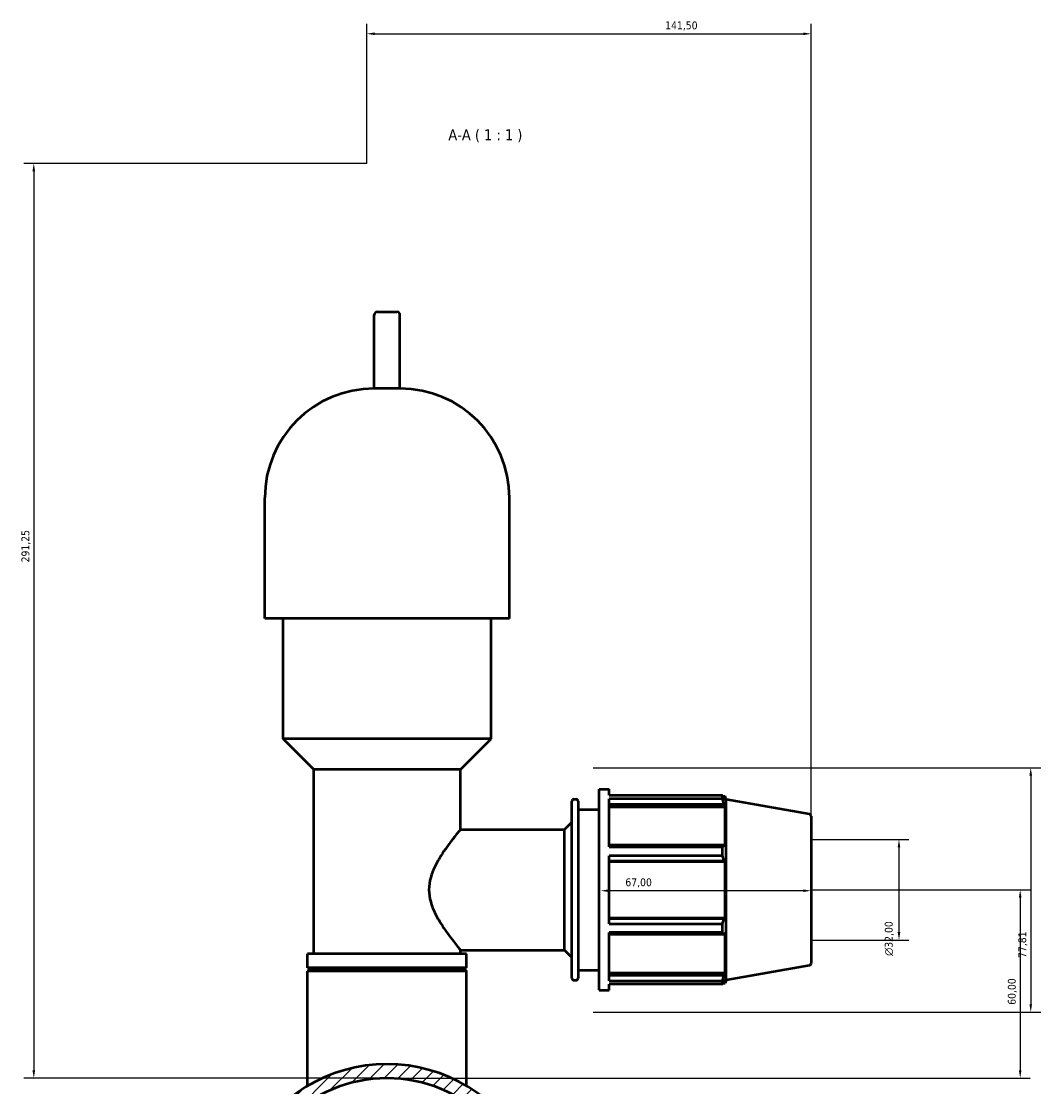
# Model space of a CAD drawing. Header units: millimetres. Extents: x 0 to 1021, y -20 to 1487.
# Tile 8 of 8: x 317 to 641, y 1148 to 1487. Entities that reach past the tile are written whole.
import ezdxf

# ---------------------------------------------------------------- set-up
doc = ezdxf.new("R2010")
doc.units = ezdxf.units.MM
for name, color, linetype, lineweight in [('Dimension (ISO)', 7, 'Continuous', 25), ('Hatch (ISO)', 7, 'Continuous', 18), ('Symbol (ISO)', 7, 'Continuous', 25), ('Visible (ISO)', 7, 'Continuous', 50)]:
    doc.layers.add(name, color=color, linetype=linetype, lineweight=lineweight)
doc.styles.add('Label Text (ISO)', font='tahoma.ttf')
doc.styles.add('Note Text (ISO)', font='tahoma.ttf')
doc.dimstyles.new('Default (ISO)', dxfattribs={"dimtxt": 2.5, "dimasz": 2.5, "dimexe": 3.175, "dimexo": 0, "dimgap": 0.762, "dimtad": 1, "dimrnd": 1e-08, "dimzin": 0, "dimtxsty": 'Note Text (ISO)', "dimcen": 0.09, "dimdle": 10, "dimclrd": 256, "dimclre": 256, "dimclrt": 232, "dimazin": 0, "dimtfac": 1.40208, "dimtmove": 0, "dimatfit": 3, "dimfxl": 1, "dimtolj": 1, "dimtzin": 0, "dimlwd": -1, "dimlwe": -1, "dimarcsym": 0})

# ---------------------------------------------------------------- blocks, each defined once
blk = doc.blocks.new('*D8')
at = {"layer": 'Defpoints', "color": 0, "transparency": 16777216}
for p in [(426.53, 1441.78), (320.53, 1150.53), (433.04, 1150.53)]:
    blk.add_point(p, dxfattribs=at)
at = {"layer": 'Dimension (ISO)', "transparency": 16777216}
for p, q in [((426.53, 1441.78), (317.36, 1441.78)), ((320.53, 1439.28), (320.53, 1153.03)), ((433.04, 1150.53), (317.36, 1150.53))]:
    blk.add_line(p, q, dxfattribs=at)
for points in [[(320.11, 1439.28), (320.95, 1439.28), (320.53, 1441.78)], [(320.11, 1153.03), (320.95, 1153.03), (320.53, 1150.53)]]:
    blk.add_solid(points, dxfattribs=at)
at = {"layer": 'Dimension (ISO)', "color": 232, "true_color": 0xca0064, "transparency": 16777216, "insert": (316.6, 1314.75), "char_height": 2.5, "attachment_point": 1, "rotation": 90, "style": 'Note Text (ISO)'}
blk.add_mtext('\\A1;291,25', dxfattribs=at)
blk = doc.blocks.new('*D9')
at = {"layer": 'Defpoints', "color": 0, "transparency": 16777216}
for p in [(568.03, 1210.53), (433.04, 1150.53), (634.63, 1150.53)]:
    blk.add_point(p, dxfattribs=at)
at = {"layer": 'Dimension (ISO)', "transparency": 16777216}
for p, q in [((568.03, 1210.53), (637.8, 1210.53)), ((634.63, 1208.03), (634.63, 1153.03)), ((433.04, 1150.53), (637.8, 1150.53))]:
    blk.add_line(p, q, dxfattribs=at)
for points in [[(634.21, 1208.03), (635.05, 1208.03), (634.63, 1210.53)], [(634.21, 1153.03), (635.05, 1153.03), (634.63, 1150.53)]]:
    blk.add_solid(points, dxfattribs=at)
at = {"layer": 'Dimension (ISO)', "color": 232, "true_color": 0xca0064, "transparency": 16777216, "insert": (630.7, 1173.9), "char_height": 2.5, "attachment_point": 1, "rotation": 90, "style": 'Note Text (ISO)'}
blk.add_mtext('\\A1;60,00', dxfattribs=at)
blk = doc.blocks.new('*D10')
at = {"layer": 'Defpoints', "color": 0, "transparency": 16777216}
for p in [(501.03, 1210.53), (501.03, 1210.23), (568.03, 1210.53)]:
    blk.add_point(p, dxfattribs=at)
at = {"layer": 'Dimension (ISO)', "transparency": 16777216}
blk.add_line((565.53, 1210.23), (503.53, 1210.23), dxfattribs=at)
for points in [[(503.53, 1210.64), (503.53, 1209.81), (501.03, 1210.23)], [(565.53, 1210.64), (565.53, 1209.81), (568.03, 1210.23)]]:
    blk.add_solid(points, dxfattribs=at)
at = {"layer": 'Dimension (ISO)', "color": 232, "true_color": 0xca0064, "transparency": 16777216, "insert": (508.9, 1214.16), "char_height": 2.5, "attachment_point": 1, "style": 'Note Text (ISO)'}
blk.add_mtext('\\A1;67,00', dxfattribs=at)
blk = doc.blocks.new('*D11')
at = {"layer": 'Defpoints', "color": 0, "transparency": 16777216}
for p in [(568.03, 1226.53), (568.03, 1194.53), (596.03, 1194.53)]:
    blk.add_point(p, dxfattribs=at)
at = {"layer": 'Dimension (ISO)', "transparency": 16777216}
for p, q in [((568.03, 1226.53), (599.21, 1226.53)), ((596.03, 1224.03), (596.03, 1197.03)), ((568.03, 1194.53), (599.21, 1194.53))]:
    blk.add_line(p, q, dxfattribs=at)
for points in [[(595.62, 1224.03), (596.45, 1224.03), (596.03, 1226.53)], [(595.62, 1197.03), (596.45, 1197.03), (596.03, 1194.53)]]:
    blk.add_solid(points, dxfattribs=at)
at = {"layer": 'Dimension (ISO)', "color": 232, "true_color": 0xca0064, "transparency": 16777216, "insert": (591.51, 1189.48), "char_height": 2.5, "attachment_point": 1, "rotation": 90, "style": 'Note Text (ISO)'}
blk.add_mtext('\\A1;\\fAIGDT|b0|i0;\\H2.5000;\\ln\\fTahoma|b0|i0;\\H2.5000;32,00', dxfattribs=at)
blk = doc.blocks.new('*D12')
at = {"layer": 'Defpoints', "color": 0, "transparency": 16777216}
for p in [(498.61, 1249.38), (498.61, 1171.56), (637.99, 1171.56)]:
    blk.add_point(p, dxfattribs=at)
at = {"layer": 'Dimension (ISO)', "transparency": 16777216}
for p, q in [((498.61, 1249.38), (641.16, 1249.38)), ((637.99, 1246.88), (637.99, 1174.06)), ((498.61, 1171.56), (641.16, 1171.56))]:
    blk.add_line(p, q, dxfattribs=at)
for points in [[(637.57, 1246.88), (638.4, 1246.88), (637.99, 1249.38)], [(637.57, 1174.06), (638.4, 1174.06), (637.99, 1171.56)]]:
    blk.add_solid(points, dxfattribs=at)
at = {"layer": 'Dimension (ISO)', "color": 232, "true_color": 0xca0064, "transparency": 16777216, "insert": (634.05, 1188.82), "char_height": 2.5, "attachment_point": 1, "rotation": 90, "style": 'Note Text (ISO)'}
blk.add_mtext('\\A1;77,81', dxfattribs=at)
blk = doc.blocks.new('*D15')
at = {"layer": 'Defpoints', "color": 0, "transparency": 16777216}
for p in [(568.03, 1483.04), (426.53, 1441.78), (568.03, 1226.53)]:
    blk.add_point(p, dxfattribs=at)
at = {"layer": 'Dimension (ISO)', "transparency": 16777216}
for p, q in [((426.53, 1441.78), (426.53, 1486.21)), ((568.03, 1226.53), (568.03, 1486.21)), ((429.03, 1483.04), (565.53, 1483.04))]:
    blk.add_line(p, q, dxfattribs=at)
for points in [[(429.03, 1483.46), (429.03, 1482.62), (426.53, 1483.04)], [(565.53, 1483.46), (565.53, 1482.62), (568.03, 1483.04)]]:
    blk.add_solid(points, dxfattribs=at)
at = {"layer": 'Dimension (ISO)', "color": 232, "true_color": 0xca0064, "transparency": 16777216, "insert": (521.58, 1486.97), "char_height": 2.5, "attachment_point": 1, "style": 'Note Text (ISO)'}
blk.add_mtext('\\A1;141,50', dxfattribs=at)

msp = doc.modelspace()

# ---------------------------------------------------------------- hatches: boundary and pattern name
at = {"layer": 'Hatch (ISO)'}
h = msp.add_hatch(dxfattribs=at)
h.set_pattern_fill('ANSI31', color=256, scale=25.4, style=0)
h.set_pattern_definition([(45, (0, 0), (-2.245064, 2.245064), [])])
edge = h.paths.add_edge_path()
edge.add_line((362.531, 1106.481), (363.431, 1105.581))
edge.add_line((363.431, 1105.581), (366.431, 1105.581))
edge.add_line((366.431, 1105.581), (366.431, 1105.481))
edge.add_line((366.431, 1105.481), (363.431, 1105.481))
edge.add_line((363.431, 1105.481), (362.531, 1104.581))
edge.add_line((362.531, 1104.581), (362.531, 1083.931))
edge.add_line((362.531, 1083.931), (363.431, 1083.031))
edge.add_line((363.431, 1083.031), (366.431, 1083.031))
edge.add_line((366.431, 1083.031), (366.431, 1082.031))
edge.add_spline(control_points=[(366.431, 1082.031), (366.431, 1081.661), (366.518, 1081.225), (366.801, 1080.541), (367.048, 1080.171), (367.572, 1079.648), (367.941, 1079.401), (368.625, 1079.118), (369.061, 1079.031), (369.431, 1079.031)], knot_values=[0, 0, 0, 0, 0.1110711, 0.1110711, 0.2221434, 0.2221434, 0.3332178, 0.3332178, 0.4442973, 0.4442973, 0.4442973, 0.4442973], degree=3, periodic=0)
edge.add_line((369.431, 1079.031), (376.431, 1079.031))
edge.add_spline(control_points=[(376.431, 1079.031), (376.801, 1079.031), (377.237, 1079.118), (377.921, 1079.401), (378.291, 1079.648), (378.814, 1080.171), (379.061, 1080.541), (379.344, 1081.225), (379.431, 1081.661), (379.431, 1082.031)], knot_values=[-0.4442973, -0.4442973, -0.4442973, -0.4442973, -0.3332178, -0.3332178, -0.2221434, -0.2221434, -0.1110711, -0.1110711, 0, 0, 0, 0], degree=3, periodic=0)
edge.add_line((379.431, 1082.031), (379.431, 1083.031))
edge.add_line((379.431, 1083.031), (388.94, 1083.031))
edge.add_ellipse((433.031, 1105.531), major_axis=(-44.091, -22.5), ratio=1, start_angle=0, end_angle=125.92862)
edge.add_line((477.122, 1083.031), (486.631, 1083.031))
edge.add_line((486.631, 1083.031), (486.631, 1082.031))
edge.add_spline(control_points=[(486.631, 1082.031), (486.631, 1081.661), (486.718, 1081.225), (487.001, 1080.541), (487.248, 1080.171), (487.772, 1079.648), (488.141, 1079.401), (488.825, 1079.118), (489.261, 1079.031), (489.631, 1079.031)], knot_values=[0, 0, 0, 0, 0.1110711, 0.1110711, 0.2221434, 0.2221434, 0.3332178, 0.3332178, 0.4442973, 0.4442973, 0.4442973, 0.4442973], degree=3, periodic=0)
edge.add_line((489.631, 1079.031), (496.631, 1079.031))
edge.add_spline(control_points=[(496.631, 1079.031), (497.001, 1079.031), (497.437, 1079.118), (498.121, 1079.401), (498.491, 1079.648), (499.014, 1080.171), (499.261, 1080.541), (499.544, 1081.225), (499.631, 1081.661), (499.631, 1082.031)], knot_values=[-0.4442973, -0.4442973, -0.4442973, -0.4442973, -0.3332178, -0.3332178, -0.2221434, -0.2221434, -0.1110711, -0.1110711, 0, 0, 0, 0], degree=3, periodic=0)
edge.add_line((499.631, 1082.031), (499.631, 1083.031))
edge.add_line((499.631, 1083.031), (502.631, 1083.031))
edge.add_line((502.631, 1083.031), (503.531, 1083.931))
edge.add_line((503.531, 1083.931), (503.531, 1104.581))
edge.add_line((503.531, 1104.581), (502.631, 1105.481))
edge.add_line((502.631, 1105.481), (499.631, 1105.481))
edge.add_line((499.631, 1105.481), (499.631, 1105.581))
edge.add_line((499.631, 1105.581), (502.631, 1105.581))
edge.add_line((502.631, 1105.581), (503.531, 1106.481))
edge.add_line((503.531, 1106.481), (503.531, 1127.131))
edge.add_line((503.531, 1127.131), (502.631, 1128.031))
edge.add_line((502.631, 1128.031), (500.591, 1128.031))
edge.add_line((500.591, 1128.031), (500.591, 1133.031))
edge.add_line((500.591, 1133.031), (497.131, 1133.031))
edge.add_line((497.131, 1133.031), (497.131, 1135.131))
edge.add_line((497.131, 1135.131), (496.231, 1136.031))
edge.add_line((496.231, 1136.031), (490.031, 1136.031))
edge.add_line((490.031, 1136.031), (489.131, 1135.131))
edge.add_line((489.131, 1135.131), (489.131, 1133.031))
edge.add_line((489.131, 1133.031), (485.626, 1133.031))
edge.add_line((485.626, 1133.031), (485.626, 1128.031))
edge.add_line((485.626, 1128.031), (477.122, 1128.031))
edge.add_ellipse((433.031, 1105.531), major_axis=(44.091, 22.5), ratio=1, start_angle=0, end_angle=125.92862)
edge.add_line((388.94, 1128.031), (380.437, 1128.031))
edge.add_line((380.437, 1128.031), (380.437, 1133.031))
edge.add_line((380.437, 1133.031), (376.931, 1133.031))
edge.add_line((376.931, 1133.031), (376.931, 1135.131))
edge.add_line((376.931, 1135.131), (376.031, 1136.031))
edge.add_line((376.031, 1136.031), (369.831, 1136.031))
edge.add_line((369.831, 1136.031), (368.931, 1135.131))
edge.add_line((368.931, 1135.131), (368.931, 1133.031))
edge.add_line((368.931, 1133.031), (365.472, 1133.031))
edge.add_line((365.472, 1133.031), (365.472, 1128.031))
edge.add_line((365.472, 1128.031), (363.431, 1128.031))
edge.add_line((363.431, 1128.031), (362.531, 1127.131))
edge.add_line((362.531, 1127.131), (362.531, 1106.481))
edge = h.paths.add_edge_path(flags=0)
edge.add_ellipse((433.031, 1105.531), major_axis=(-44.99, 0.95), ratio=1, start_angle=182.41919, end_angle=360)
edge.add_line((388.041, 1106.481), (387.131, 1105.581))
edge.add_line((387.131, 1105.581), (379.431, 1105.581))
edge.add_line((379.431, 1105.581), (379.431, 1105.481))
edge.add_line((379.431, 1105.481), (387.131, 1105.481))
edge.add_line((387.131, 1105.481), (388.041, 1104.581))
edge.add_ellipse((433.031, 1105.531), major_axis=(44.99, -0.95), ratio=1, start_angle=182.41919, end_angle=360)
edge.add_line((478.021, 1104.581), (478.931, 1105.481))
edge.add_line((478.931, 1105.481), (486.631, 1105.481))
edge.add_line((486.631, 1105.481), (486.631, 1105.581))
edge.add_line((486.631, 1105.581), (478.931, 1105.581))
edge.add_line((478.931, 1105.581), (478.021, 1106.481))

# ---------------------------------------------------------------- linework, layer by layer
at = {"layer": 'Visible (ISO)'}
for p, q in [((429.936, 1394.531), (436.126, 1394.531)), ((428.936, 1370.131), (428.936, 1393.531)), ((437.126, 1370.131), (437.126, 1393.531)), ((437.126, 1370.131), (428.936, 1370.131)), ((394.079, 1296.931), (394.079, 1335.274)), ((471.983, 1296.931), (471.983, 1335.274)), ((471.983, 1296.931), (394.079, 1296.931)), ((399.922, 1258.588), (399.922, 1296.931)), ((466.14, 1258.588), (466.14, 1296.931)), ((466.14, 1258.588), (399.922, 1258.588)), ((409.66, 1248.85), (399.922, 1258.588)), ((456.402, 1248.85), (466.14, 1258.588)), ((456.402, 1248.85), (409.66, 1248.85)), ((409.66, 1190.131), (409.66, 1248.85)), ((456.402, 1229.731), (456.402, 1248.85)), ((500.531, 1178.531), (500.531, 1242.531)), ((500.531, 1242.531), (503.731, 1242.531)), ((503.731, 1240.641), (503.731, 1242.531)), ((491.903, 1182.371), (491.903, 1238.691)), ((492.543, 1239.331), (493.191, 1239.331)), ((493.831, 1238.691), (493.831, 1182.371)), ((503.731, 1240.641), (539.852, 1240.641)), ((503.731, 1224.16), (503.731, 1239.484)), ((539.852, 1239.484), (503.731, 1239.484)), ((539.852, 1239.484), (539.852, 1240.641)), ((540.055, 1240.291), (540.668, 1240.291)), ((540.668, 1238.914), (540.318, 1239.829)), ((541.031, 1239.292), (540.668, 1240.291)), ((540.668, 1238.914), (540.668, 1240.291)), ((541.031, 1181.77), (541.031, 1239.292)), ((567.502, 1234.624), (541.031, 1239.292)), ((493.831, 1236.131), (500.531, 1236.131)), ((503.731, 1237.78), (540.318, 1237.78)), ((503.731, 1236.928), (540.668, 1236.928)), ((540.318, 1237.78), (540.668, 1236.928)), ((540.668, 1224.273), (540.668, 1236.928)), ((489.531, 1229.731), (491.903, 1232.102)), ((568.031, 1233.994), (568.031, 1187.068)), ((456.402, 1229.731), (489.531, 1229.731)), ((489.531, 1191.331), (489.531, 1229.731)), ((540.318, 1224.716), (503.731, 1224.716)), ((540.668, 1224.273), (540.318, 1224.716)), ((503.731, 1224.16), (539.852, 1224.16)), ((503.731, 1199.696), (503.731, 1221.366)), ((539.852, 1221.366), (503.731, 1221.366)), ((539.852, 1221.366), (539.852, 1224.16)), ((503.731, 1219.769), (540.318, 1219.769)), ((503.731, 1219.48), (540.668, 1219.48)), ((540.318, 1219.769), (540.668, 1219.48)), ((540.668, 1201.582), (540.668, 1219.48)), ((503.731, 1201.582), (540.668, 1201.582)), ((540.318, 1201.293), (503.731, 1201.293)), ((540.668, 1201.582), (540.318, 1201.293)), ((503.731, 1199.696), (539.852, 1199.696)), ((539.852, 1196.902), (539.852, 1199.696)), ((503.731, 1181.578), (503.731, 1196.902)), ((539.852, 1196.902), (503.731, 1196.902)), ((503.731, 1196.346), (540.318, 1196.346)), ((540.318, 1196.346), (540.668, 1196.789)), ((540.668, 1184.134), (540.668, 1196.789)), ((456.402, 1190.131), (456.402, 1191.331)), ((456.402, 1191.331), (489.531, 1191.331)), ((489.531, 1191.331), (491.903, 1188.96)), ((458.35, 1190.131), (407.712, 1190.131)), ((407.712, 1185.631), (407.712, 1190.131)), ((458.35, 1185.631), (458.35, 1190.131)), ((458.35, 1185.631), (407.712, 1185.631)), ((408.612, 1185.531), (407.712, 1184.631)), ((458.35, 1184.631), (407.712, 1184.631)), ((407.712, 1148.066), (407.712, 1184.631)), ((408.612, 1185.531), (457.45, 1185.531)), ((413.555, 1185.531), (413.555, 1185.631)), ((452.507, 1185.531), (452.507, 1185.631)), ((457.45, 1185.531), (458.35, 1184.631)), ((458.35, 1148.066), (458.35, 1184.631)), ((493.831, 1184.931), (500.531, 1184.931)), ((503.731, 1184.134), (540.668, 1184.134)), ((540.668, 1184.134), (540.318, 1183.282)), ((567.502, 1186.438), (541.031, 1181.77)), ((492.543, 1181.731), (493.191, 1181.731)), ((540.318, 1183.282), (503.731, 1183.282)), ((503.731, 1181.578), (539.852, 1181.578)), ((503.731, 1178.531), (503.731, 1180.421)), ((539.852, 1180.421), (503.731, 1180.421)), ((539.852, 1180.421), (539.852, 1181.578)), ((540.055, 1180.771), (540.668, 1180.771)), ((540.318, 1181.233), (540.668, 1182.148)), ((540.668, 1180.771), (540.668, 1182.148)), ((541.031, 1181.77), (540.668, 1180.771)), ((500.531, 1178.531), (503.731, 1178.531))]:
    msp.add_line(p, q, dxfattribs=at)
for centre, radius, start, end in [((429.936, 1393.531), 1, 90, 180), ((436.126, 1393.531), 1, 0, 90), ((428.936, 1335.274), 34.857, 90, 180), ((437.126, 1335.274), 34.857, 0, 90), ((492.543, 1238.691), 0.64, 90, 180), ((493.191, 1238.691), 0.64, 0, 90), ((567.391, 1233.994), 0.64, 0, 80), ((567.391, 1187.068), 0.64, 280, 0), ((492.543, 1182.371), 0.64, 180, 270), ((493.191, 1182.371), 0.64, 270, 0), ((433.031, 1105.531), 49.5, 27.03569, 152.96431), ((433.031, 1105.531), 45, 1.2096, 178.7904)]:
    msp.add_arc(centre, radius, start, end, dxfattribs=at)
for points, weights in [([(539.852, 1240.641), (540.095, 1240.227), (540.318, 1239.829)], [1, 1.00110742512, 1.00139794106]), ([(540.318, 1237.78), (540.095, 1238.614), (539.852, 1239.484)], [1.00139794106, 1.00110742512, 1]), ([(539.852, 1224.16), (540.095, 1224.444), (540.318, 1224.716)], [1, 1.00110742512, 1.00139794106]), ([(540.318, 1219.769), (540.095, 1220.551), (539.852, 1221.366)], [1.00139794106, 1.00110742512, 1]), ([(539.852, 1199.696), (540.095, 1200.511), (540.318, 1201.293)], [1, 1.00110742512, 1.00139794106]), ([(540.318, 1196.346), (540.095, 1196.618), (539.852, 1196.902)], [1.00139794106, 1.00110742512, 1]), ([(539.852, 1181.578), (540.095, 1182.448), (540.318, 1183.282)], [1, 1.00110742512, 1.00139794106]), ([(540.318, 1181.233), (540.095, 1180.835), (539.852, 1180.421)], [1.00139794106, 1.00110742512, 1])]:
    msp.add_rational_spline(points, weights, degree=2, dxfattribs=at)
msp.add_open_spline([(456.402, 1229.731), (456.402, 1229.731), (456.296, 1229.602), (455.871, 1229.081), (455.553, 1228.69), (454.752, 1227.686), (454.267, 1227.072), (453.206, 1225.685), (452.63, 1224.913), (451.458, 1223.271), (450.815, 1222.334), (449.536, 1220.302), (448.9, 1219.206), (447.765, 1216.896), (447.266, 1215.68), (446.56, 1213.16), (446.357, 1211.856), (446.357, 1209.206), (446.56, 1207.902), (447.266, 1205.382), (447.765, 1204.166), (448.9, 1201.856), (449.536, 1200.76), (450.815, 1198.728), (451.458, 1197.791), (452.63, 1196.149), (453.206, 1195.377), (454.267, 1193.99), (454.752, 1193.376), (455.553, 1192.372), (455.871, 1191.981), (456.296, 1191.46), (456.402, 1191.331), (456.402, 1191.331)], degree=3, knots=[3.1213838, 3.1213838, 3.1213838, 3.1213838, 3.5042165, 3.5042165, 3.8870491, 3.8870491, 4.2698818, 4.2698818, 4.6527145, 4.6527145, 5.0502278, 5.0502278, 5.447741, 5.447741, 5.8452543, 5.8452543, 6.2427676, 6.2427676, 6.6402808, 6.6402808, 7.0377941, 7.0377941, 7.4353074, 7.4353074, 7.8328206, 7.8328206, 8.2156533, 8.2156533, 8.598486, 8.598486, 8.9813187, 8.9813187, 9.3641513, 9.3641513, 9.3641513, 9.3641513], dxfattribs=at)

# ---------------------------------------------------------------- texts
at = {"layer": 'Symbol (ISO)', "insert": (452.538, 1448.499), "char_height": 3.5, "attachment_point": 7, "style": 'Label Text (ISO)'}
msp.add_mtext('A-A ( 1 : 1 )', dxfattribs=at)

# ---------------------------------------------------------------- dimensions: what is measured, and where the dimension line sits
at = {"layer": 'Dimension (ISO)'}
for base, p1, p2, angle, override, picture, middle in [((568.031, 1483.039), (426.531, 1441.78), (568.031, 1226.531), 180, {"dimdec": 2, "dimtp": 0, "dimtm": 0, "dimtdec": 2, "dimtofl": 0, "dimatfit": 1}, '*D15', (526.531, 1483.039)), ((320.531, 1150.531), (426.531, 1441.78), (433.037, 1150.531), 90, {"dimdec": 2, "dimtp": 0, "dimtm": 0, "dimtdec": 2, "dimtofl": 0, "dimatfit": 1}, '*D8', (320.531, 1319.78)), ((637.9855, 1171.5611), (498.6062, 1249.3758), (498.6062, 1171.5611), 90, {"dimdec": 2, "dimtp": 0, "dimtm": 0, "dimtdec": 2, "dimtofl": 0, "dimatfit": 1}, '*D12', (637.9855, 1192.8759)), ((501.031, 1210.226), (568.031, 1210.531), (501.031, 1210.531), 180, {"dimdec": 2, "dimse1": 1, "dimse2": 1, "dimtp": 0, "dimtm": 0, "dimtdec": 2, "dimtofl": 0, "dimatfit": 1}, '*D10', (513.031, 1210.226)), ((634.629, 1150.531), (568.031, 1210.531), (433.037, 1150.531), 90, {"dimdec": 2, "dimtp": 0, "dimtm": 0, "dimtdec": 2, "dimtofl": 0, "dimatfit": 1}, '*D9', (634.629, 1178.031))]:
    dim = msp.add_linear_dim(base=base, p1=p1, p2=p2, angle=angle, dimstyle='Default (ISO)', override=override, dxfattribs=at)
    dim.commit()
    dim.dimension.update_dxf_attribs({"geometry": picture, "text_midpoint": middle, "dimtype": 160})
dim = msp.add_linear_dim(base=(596.033, 1194.531), p1=(568.031, 1226.531), p2=(568.031, 1194.531), angle=90, text='\\fAIGDT|b0|i0;\\H2.5000;\\ln\\fTahoma|b0|i0;\\H2.5000;<>', dimstyle='Default (ISO)', override={"dimdec": 2, "dimtp": 0, "dimtm": 0, "dimtdec": 2, "dimtofl": 0, "dimatfit": 1}, dxfattribs=at)
dim.commit()
dim.dimension.update_dxf_attribs({"geometry": '*D11', "text_midpoint": (596.033, 1195.031), "dimtype": 160})

doc.saveas('drawing.dxf')
